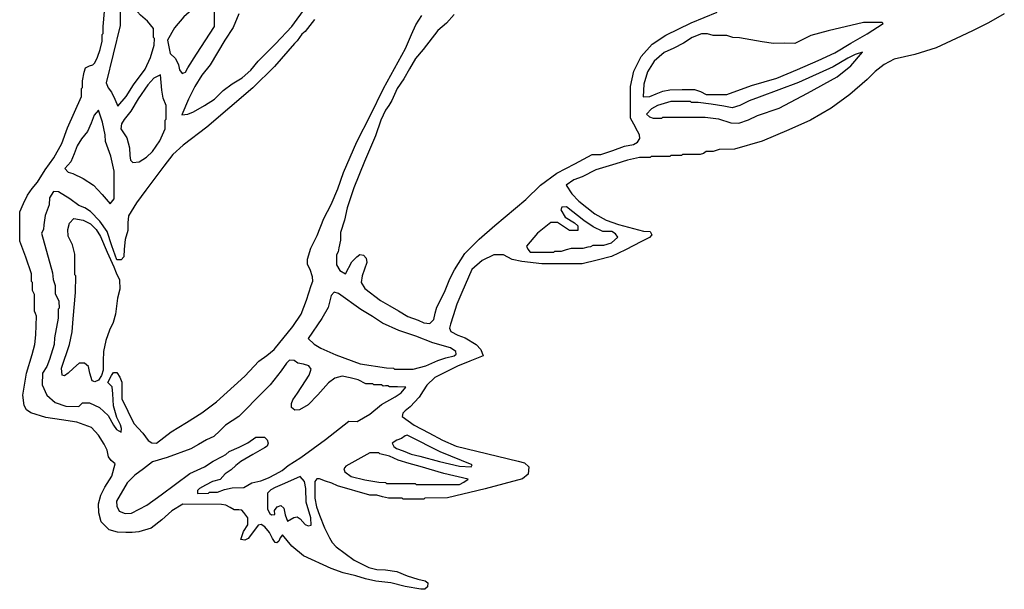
# Model space of a CAD drawing. Extents: x 0 to 1.15, y 0 to 2.
# Tile 1 of 5: x 0 to 0.8, y 0 to 0.47. Entities that reach past the tile are written whole.
import ezdxf

# ---------------------------------------------------------------- set-up
doc = ezdxf.new("R2010")
doc.units = 0

msp = doc.modelspace()

# ---------------------------------------------------------------- linework, layer by layer
for points in [[(0.80318, 0.47107), (0.79037, 0.4638), (0.77737, 0.45729), (0.76394, 0.4509), (0.74751, 0.4434), (0.73027, 0.43789), (0.72173, 0.43618), (0.7134, 0.43404), (0.70513, 0.42971), (0.69791, 0.42423), (0.69146, 0.41759), (0.67729, 0.40531), (0.66202, 0.39411), (0.6451, 0.38451), (0.62747, 0.37657), (0.60588, 0.36747), (0.58333, 0.36074), (0.57057, 0.36047), (0.56816, 0.35966), (0.56576, 0.35886), (0.56014, 0.35886), (0.55781, 0.35736), (0.5553, 0.35647), (0.5409, 0.35646), (0.5401, 0.35565), (0.53128, 0.35565), (0.53047, 0.35485), (0.51524, 0.35485), (0.51443, 0.35405), (0.50561, 0.35405), (0.49585, 0.35192), (0.48646, 0.34879), (0.47025, 0.34392), (0.45902, 0.33828), (0.45232, 0.3358), (0.44601, 0.33147), (0.45049, 0.32444), (0.45624, 0.31837), (0.4694, 0.30817), (0.47858, 0.30308), (0.48852, 0.2996), (0.50889, 0.29413), (0.51443, 0.29391), (0.51578, 0.29119), (0.51397, 0.28883), (0.50731, 0.28563), (0.49435, 0.27876), (0.48298, 0.27342), (0.47111, 0.27034), (0.45909, 0.26747), (0.44266, 0.26744), (0.42622, 0.26744), (0.40986, 0.26929), (0.40205, 0.27105), (0.39499, 0.27472), (0.38693, 0.27466), (0.37745, 0.2703), (0.36893, 0.26273), (0.36094, 0.24402), (0.3567, 0.23462), (0.35383, 0.22498), (0.35153, 0.2183), (0.35091, 0.21505), (0.35187, 0.2123), (0.35749, 0.20925), (0.36361, 0.20718), (0.37257, 0.20165), (0.37631, 0.19764), (0.37827, 0.19261), (0.36752, 0.18809), (0.35722, 0.1841), (0.33896, 0.17499), (0.33245, 0.16873), (0.32949, 0.16404), (0.32611, 0.159), (0.31885, 0.15112), (0.31471, 0.14772), (0.31286, 0.14595), (0.31231, 0.14307), (0.32202, 0.13599), (0.3341, 0.12971), (0.34503, 0.12379), (0.3564, 0.11889), (0.4069, 0.10668), (0.41194, 0.10542), (0.41551, 0.10213), (0.41491, 0.09611), (0.41026, 0.0923), (0.37987, 0.08423), (0.34918, 0.07691), (0.33079, 0.07658), (0.32999, 0.07578), (0.32157, 0.07578), (0.31315, 0.07578), (0.31235, 0.07658), (0.30674, 0.07658), (0.30112, 0.07658), (0.29633, 0.07779), (0.29147, 0.07897), (0.28589, 0.07899), (0.25957, 0.08655), (0.25481, 0.08889), (0.24982, 0.09047), (0.24478, 0.09232), (0.24262, 0.09239), (0.2411, 0.09018), (0.24098, 0.07658), (0.24238, 0.06951), (0.24476, 0.06278), (0.24903, 0.05255), (0.253, 0.04432), (0.25512, 0.04037), (0.25845, 0.03704), (0.27317, 0.02625), (0.28506, 0.02025), (0.29153, 0.01855), (0.29876, 0.01825), (0.30795, 0.01675), (0.31639, 0.01331), (0.32514, 0.0106), (0.33106, 0.00932), (0.3331, 0.00761), (0.33299, 0.00449), (0.33063, 0.0024), (0.32757, 0.00245), (0.3148, 0.00454), (0.30311, 0.00765), (0.29068, 0.009), (0.28239, 0.01083), (0.27451, 0.01349), (0.26426, 0.01585), (0.25443, 0.01932), (0.23191, 0.02964), (0.22232, 0.0375), (0.21454, 0.04687), (0.21271, 0.04432), (0.21181, 0.04155), (0.21005, 0.04026), (0.2086, 0.04057), (0.20649, 0.0437), (0.20409, 0.04853), (0.20014, 0.05339), (0.19726, 0.05523), (0.1949, 0.05473), (0.19098, 0.04956), (0.18677, 0.04369), (0.18407, 0.0423), (0.18069, 0.04292), (0.18289, 0.0494), (0.1864, 0.05495), (0.18645, 0.06055), (0.1832, 0.06505), (0.18147, 0.06691), (0.17916, 0.06716), (0.17537, 0.06719), (0.17193, 0.06894), (0.16853, 0.07087), (0.16486, 0.07141), (0.13352, 0.07177), (0.12439, 0.06622), (0.11626, 0.05884), (0.10772, 0.0523), (0.09741, 0.04925), (0.09222, 0.04852), (0.08701, 0.04852), (0.08025, 0.04892), (0.0733, 0.05085), (0.06691, 0.05732), (0.06486, 0.06455), (0.06477, 0.07194), (0.06651, 0.07908), (0.06995, 0.08556), (0.07543, 0.09455), (0.07825, 0.1047), (0.07497, 0.10733), (0.07289, 0.11028), (0.07178, 0.11581), (0.06914, 0.12049), (0.06455, 0.12781), (0.05889, 0.13422), (0.04705, 0.13854), (0.0345, 0.14053), (0.02179, 0.14233), (0.00949, 0.14607), (0.00608, 0.14866), (0.00401, 0.15205), (0.00291, 0.16045), (0.00598, 0.17843), (0.01057, 0.19374), (0.01282, 0.20166), (0.01361, 0.20969), (0.01403, 0.22494), (0.01323, 0.22694), (0.01243, 0.22895), (0.01243, 0.24258), (0.01163, 0.24419), (0.01083, 0.24579), (0.01083, 0.25221), (0.01002, 0.25301), (0.01002, 0.25942), (0.0055, 0.27278), (0.00052, 0.28595), (0.0004, 0.29791), (0.0004, 0.30994), (0.00342, 0.3167), (0.00671, 0.3234), (0.01051, 0.32877), (0.01492, 0.33396), (0.02117, 0.34401), (0.02817, 0.35371), (0.03485, 0.36555), (0.03944, 0.37818), (0.04522, 0.39096), (0.05072, 0.40382), (0.05092, 0.41018), (0.05172, 0.41099), (0.05172, 0.4166), (0.0531, 0.42365), (0.05417, 0.4272), (0.05734, 0.42877), (0.06003, 0.42946), (0.06153, 0.43115), (0.06389, 0.43574), (0.06614, 0.44212), (0.0676, 0.44875), (0.06776, 0.45429), (0.06856, 0.45509), (0.06856, 0.46071), (0.07069, 0.4855)], [(0.17896, 0.47117), (0.17448, 0.45994), (0.16766, 0.4497), (0.1557, 0.42963), (0.14883, 0.42113), (0.14313, 0.4118), (0.13808, 0.4015), (0.13268, 0.38894), (0.13749, 0.38942), (0.14214, 0.39136), (0.15118, 0.39651), (0.1591, 0.40167), (0.16642, 0.40856), (0.17377, 0.41416), (0.18169, 0.41892), (0.18873, 0.42522), (0.19474, 0.43241), (0.20895, 0.4466), (0.22235, 0.46084), (0.23396, 0.47664)], [(0.24079, 0.46645), (0.23305, 0.4566), (0.2304, 0.45443), (0.2285, 0.45177), (0.2267, 0.44904), (0.22443, 0.44685), (0.20818, 0.42808), (0.19036, 0.41092), (0.15285, 0.37881), (0.13369, 0.36418), (0.12536, 0.35645), (0.118, 0.34707), (0.10312, 0.32754), (0.09566, 0.31723), (0.089, 0.30656), (0.08861, 0.30072), (0.08861, 0.29471), (0.08641, 0.28733), (0.08569, 0.27942), (0.0854, 0.27306), (0.08307, 0.27072), (0.07968, 0.27059), (0.0755, 0.28215), (0.07162, 0.29383), (0.06571, 0.30222), (0.05818, 0.30998), (0.05362, 0.31314), (0.04859, 0.31499), (0.04137, 0.32052), (0.03207, 0.32619), (0.02784, 0.32631), (0.02477, 0.32109), (0.02446, 0.31556), (0.02117, 0.30678), (0.02015, 0.29932), (0.01977, 0.2955), (0.01813, 0.29232), (0.02726, 0.26013), (0.02767, 0.25461), (0.02847, 0.25221), (0.02927, 0.2498), (0.02927, 0.24338), (0.03239, 0.23693), (0.03248, 0.23136), (0.03168, 0.23055), (0.03168, 0.22334), (0.02872, 0.20723), (0.02847, 0.20168), (0.02476, 0.18959), (0.02253, 0.18371), (0.01907, 0.17837), (0.01875, 0.16882), (0.02256, 0.16058), (0.02938, 0.15454), (0.03814, 0.15156), (0.04852, 0.15116), (0.05172, 0.15437), (0.05734, 0.15437), (0.0655, 0.15038), (0.0725, 0.14389), (0.0769, 0.13606), (0.07933, 0.13265), (0.08317, 0.13025), (0.08353, 0.13342), (0.08256, 0.13643), (0.0797, 0.14231), (0.07685, 0.15191), (0.07627, 0.1615), (0.07578, 0.1672), (0.07232, 0.17072), (0.07523, 0.17653), (0.07701, 0.17906), (0.07962, 0.17896), (0.08206, 0.17527), (0.08378, 0.17119), (0.0838, 0.15758), (0.09339, 0.13751), (0.1007, 0.12955), (0.10507, 0.12369), (0.10807, 0.12163), (0.11207, 0.12128), (0.12383, 0.13059), (0.13638, 0.13834), (0.14897, 0.14601), (0.16086, 0.15509), (0.18399, 0.1761), (0.19526, 0.18806), (0.20196, 0.1928), (0.20789, 0.19782), (0.22308, 0.21632), (0.22991, 0.22658), (0.23421, 0.23785), (0.23805, 0.24977), (0.23935, 0.25329), (0.23924, 0.25693), (0.23711, 0.26277), (0.23495, 0.26685), (0.23508, 0.27121), (0.23769, 0.28011), (0.24298, 0.29048), (0.24832, 0.3043), (0.2543, 0.31572), (0.25986, 0.32862), (0.26438, 0.34197), (0.27534, 0.36694), (0.28648, 0.38845), (0.297, 0.41023), (0.30888, 0.43201), (0.31502, 0.44283), (0.31973, 0.45424), (0.32349, 0.46212), (0.32817, 0.46965)], [(0.35462, 0.47046), (0.34832, 0.46353), (0.34122, 0.4575), (0.32944, 0.44202), (0.32305, 0.4347), (0.31835, 0.42638), (0.31356, 0.41823), (0.30811, 0.41031), (0.30371, 0.40052), (0.30145, 0.39645), (0.29878, 0.39252), (0.29484, 0.38445), (0.29044, 0.37178), (0.28154, 0.35068), (0.27282, 0.32928), (0.2674, 0.31316), (0.26518, 0.30291), (0.26192, 0.29305), (0.26183, 0.28669), (0.26053, 0.28056), (0.26013, 0.27737), (0.25861, 0.27467), (0.25862, 0.26664), (0.26141, 0.26216), (0.26593, 0.25938), (0.2712, 0.26914), (0.27527, 0.27317), (0.27782, 0.27504), (0.28074, 0.27442), (0.28293, 0.27201), (0.2833, 0.2685), (0.27965, 0.25773), (0.27888, 0.25214), (0.28189, 0.24741), (0.29454, 0.23759), (0.30208, 0.2332), (0.30928, 0.22911), (0.31679, 0.22454), (0.32517, 0.22169), (0.32978, 0.2195), (0.33472, 0.21879), (0.33813, 0.22219), (0.33903, 0.22741), (0.34044, 0.23226), (0.34293, 0.23667), (0.34726, 0.24571), (0.35108, 0.25537), (0.35496, 0.26258), (0.36328, 0.27592), (0.37513, 0.28751), (0.38773, 0.29871), (0.41307, 0.31993), (0.42516, 0.3314), (0.43821, 0.34129), (0.45291, 0.34892), (0.46714, 0.35642), (0.47434, 0.35646), (0.48392, 0.3599), (0.49353, 0.36326), (0.50095, 0.36471), (0.50406, 0.36643), (0.50601, 0.36941), (0.50585, 0.37255), (0.5041, 0.37542), (0.50111, 0.38132), (0.49844, 0.38615), (0.4984, 0.39896), (0.4984, 0.41179), (0.50107, 0.42447), (0.50717, 0.43631), (0.51608, 0.44635), (0.5272, 0.45364), (0.54788, 0.46369), (0.56905, 0.47247)]]:
    msp.add_lwpolyline(points)
for points in [[(0.08861, 0.47995), (0.08531, 0.48037), (0.08217, 0.47837), (0.0822, 0.46993), (0.0822, 0.46151), (0.07099, 0.415), (0.07257, 0.41091), (0.07518, 0.40721), (0.07809, 0.40152), (0.08055, 0.39581), (0.08728, 0.40362), (0.09316, 0.41312), (0.10261, 0.42601), (0.10704, 0.43552), (0.11004, 0.44553), (0.11026, 0.45108), (0.10946, 0.45188), (0.10946, 0.4591), (0.10456, 0.4651), (0.0989, 0.47007), (0.09404, 0.47549), (0.09176, 0.4783), (0.08861, 0.47995)], [(0.15758, 0.48156), (0.1509, 0.48122), (0.1451, 0.47816), (0.1343, 0.46875), (0.12664, 0.45956), (0.12088, 0.44951), (0.12298, 0.4389), (0.12741, 0.43461), (0.12994, 0.42954), (0.13066, 0.42549), (0.1328, 0.4224), (0.13568, 0.4236), (0.13762, 0.42697), (0.1446, 0.43834), (0.1593, 0.46063), (0.15918, 0.46672), (0.15918, 0.47273), (0.15998, 0.47354), (0.15998, 0.47915), (0.15758, 0.48156)], [(0.70449, 0.46311), (0.70369, 0.46391), (0.68845, 0.46391), (0.6596, 0.45736), (0.64545, 0.45344), (0.63234, 0.44704), (0.6243, 0.44707), (0.61488, 0.44686), (0.60566, 0.44819), (0.58737, 0.4515), (0.5818, 0.45188), (0.57939, 0.45269), (0.57698, 0.45349), (0.57137, 0.45349), (0.56576, 0.45349), (0.56111, 0.45474), (0.55621, 0.45472), (0.54857, 0.45186), (0.54158, 0.44724), (0.53386, 0.44324), (0.52586, 0.43953), (0.51771, 0.43256), (0.51228, 0.42383), (0.50936, 0.41392), (0.50874, 0.40339), (0.5143, 0.40363), (0.51937, 0.40597), (0.52478, 0.40799), (0.53053, 0.40915), (0.5405, 0.40938), (0.55052, 0.40938), (0.55548, 0.40775), (0.56015, 0.40538), (0.57698, 0.40537), (0.59703, 0.41281), (0.61772, 0.41873), (0.63467, 0.4256), (0.65143, 0.43299), (0.66506, 0.43922), (0.67797, 0.44716), (0.69141, 0.45472), (0.70449, 0.46311)], [(0.68765, 0.43986), (0.68149, 0.43805), (0.67552, 0.4349), (0.66358, 0.42785), (0.63543, 0.41525), (0.6034, 0.40311), (0.59519, 0.40034), (0.58753, 0.39639), (0.58121, 0.39461), (0.57463, 0.39589), (0.56422, 0.39745), (0.55366, 0.39875), (0.54812, 0.39896), (0.54731, 0.39976), (0.53128, 0.39976), (0.52047, 0.3964), (0.51554, 0.39369), (0.51135, 0.38938), (0.51381, 0.38725), (0.5169, 0.38623), (0.52406, 0.38613), (0.52486, 0.38693), (0.5421, 0.38693), (0.55934, 0.38693), (0.57014, 0.38543), (0.58022, 0.38217), (0.58661, 0.38212), (0.59449, 0.38473), (0.60193, 0.38836), (0.61948, 0.39416), (0.64265, 0.40636), (0.66702, 0.41973), (0.67809, 0.42859), (0.68765, 0.43986)], [(0.11508, 0.42141), (0.10976, 0.41868), (0.10483, 0.41323), (0.09689, 0.40196), (0.09106, 0.39172), (0.08569, 0.38504), (0.08346, 0.3815), (0.08298, 0.37729), (0.08782, 0.37017), (0.0899, 0.36204), (0.09022, 0.35565), (0.09087, 0.35187), (0.09252, 0.34997), (0.09774, 0.35047), (0.10382, 0.35436), (0.10867, 0.35885), (0.11454, 0.36751), (0.11906, 0.37732), (0.11909, 0.38452), (0.11989, 0.38532), (0.11989, 0.39655), (0.1173, 0.40242), (0.11631, 0.40888), (0.11508, 0.42141)], [(0.06455, 0.39254), (0.06105, 0.38841), (0.05861, 0.38203), (0.05568, 0.37532), (0.05081, 0.36939), (0.04714, 0.36349), (0.04487, 0.35692), (0.04213, 0.35053), (0.0371, 0.34518), (0.03985, 0.34213), (0.04362, 0.34103), (0.05228, 0.33688), (0.0606, 0.33166), (0.06756, 0.3238), (0.07418, 0.31635), (0.07739, 0.32036), (0.07739, 0.34282), (0.07476, 0.35526), (0.07031, 0.36696), (0.07017, 0.37249), (0.06786, 0.38273), (0.06455, 0.39254)], [(0.44627, 0.31395), (0.44252, 0.31356), (0.4417, 0.31135), (0.44513, 0.30557), (0.45266, 0.30096), (0.45537, 0.29835), (0.45536, 0.2946), (0.44868, 0.29471), (0.43902, 0.30108), (0.43344, 0.30112), (0.4225, 0.29253), (0.41359, 0.28184), (0.41483, 0.2795), (0.41651, 0.27705), (0.43585, 0.27706), (0.43665, 0.27787), (0.44226, 0.27787), (0.44625, 0.279), (0.45029, 0.28027), (0.4599, 0.28027), (0.4639, 0.28131), (0.46612, 0.28146), (0.46789, 0.2827), (0.47674, 0.28268), (0.48287, 0.28464), (0.48801, 0.2891), (0.48604, 0.29189), (0.48314, 0.29388), (0.47594, 0.29391), (0.4679, 0.29759), (0.46038, 0.30283), (0.44627, 0.31395)], [(0.04451, 0.30433), (0.05215, 0.30313), (0.05811, 0.3), (0.06272, 0.29538), (0.06631, 0.2897), (0.07179, 0.27687), (0.07723, 0.26494), (0.07919, 0.26025), (0.08182, 0.25447), (0.08213, 0.24685), (0.08023, 0.23946), (0.07843, 0.22651), (0.07672, 0.21974), (0.0737, 0.21352), (0.07064, 0.20502), (0.06881, 0.19601), (0.06856, 0.18845), (0.06856, 0.18083), (0.0672, 0.1766), (0.06468, 0.17268), (0.06174, 0.17126), (0.05938, 0.17222), (0.05756, 0.17848), (0.05657, 0.18379), (0.05325, 0.18666), (0.04878, 0.18645), (0.04438, 0.18252), (0.03981, 0.17834), (0.03699, 0.17616), (0.03504, 0.17686), (0.03437, 0.18258), (0.04091, 0.20181), (0.04309, 0.21209), (0.04406, 0.22279), (0.04592, 0.24422), (0.04611, 0.25782), (0.04531, 0.25862), (0.04531, 0.27546), (0.04343, 0.28306), (0.03983, 0.28999), (0.0397, 0.29551), (0.04088, 0.30049), (0.04451, 0.30433)], [(0.26022, 0.24338), (0.25693, 0.24437), (0.25432, 0.2418), (0.25183, 0.23185), (0.24685, 0.22291), (0.23551, 0.20661), (0.24042, 0.20205), (0.24601, 0.19871), (0.25805, 0.19336), (0.27801, 0.18608), (0.29954, 0.18281), (0.30513, 0.18244), (0.30593, 0.18164), (0.32117, 0.18164), (0.33151, 0.18448), (0.34135, 0.18865), (0.34772, 0.19086), (0.35473, 0.19243), (0.35631, 0.19394), (0.3559, 0.19604), (0.35173, 0.19907), (0.33725, 0.20319), (0.32349, 0.20866), (0.30961, 0.21315), (0.29627, 0.21926), (0.28816, 0.22468), (0.27856, 0.2304), (0.26022, 0.24338)], [(0.22414, 0.18885), (0.22048, 0.18893), (0.21797, 0.18665), (0.21352, 0.18024), (0.20463, 0.16901), (0.19426, 0.1585), (0.18403, 0.14796), (0.1792, 0.14324), (0.17367, 0.13955), (0.16819, 0.13595), (0.16347, 0.13153), (0.15871, 0.12693), (0.15274, 0.12399), (0.14625, 0.12032), (0.13992, 0.11676), (0.12058, 0.10977), (0.10873, 0.10612), (0.10147, 0.10059), (0.09418, 0.09535), (0.08806, 0.08903), (0.07934, 0.07417), (0.07964, 0.07004), (0.08137, 0.06612), (0.08636, 0.06423), (0.0916, 0.06432), (0.10412, 0.07091), (0.11582, 0.07941), (0.13913, 0.09663), (0.15119, 0.10217), (0.15823, 0.10665), (0.16555, 0.11051), (0.16841, 0.11226), (0.17109, 0.11451), (0.17933, 0.1181), (0.1863, 0.12167), (0.19284, 0.12633), (0.20008, 0.1263), (0.20224, 0.1242), (0.20287, 0.12152), (0.20211, 0.11904), (0.20008, 0.1175), (0.19035, 0.11206), (0.18079, 0.10639), (0.17658, 0.1032), (0.17287, 0.09975), (0.16793, 0.09648), (0.16398, 0.09192), (0.1576, 0.09028), (0.15178, 0.08723), (0.14708, 0.08459), (0.14531, 0.0829), (0.1453, 0.08049), (0.15437, 0.08059), (0.15517, 0.0814), (0.16159, 0.0814), (0.16741, 0.08379), (0.17361, 0.08508), (0.18324, 0.0854), (0.18968, 0.08901), (0.19691, 0.09066), (0.20316, 0.09307), (0.20907, 0.09608), (0.21432, 0.09919), (0.21925, 0.10317), (0.22965, 0.10964), (0.2496, 0.12449), (0.26884, 0.13944), (0.27546, 0.13913), (0.28579, 0.14514), (0.29536, 0.15298), (0.30651, 0.1591), (0.31151, 0.16243), (0.3152, 0.16697), (0.30834, 0.1672), (0.30192, 0.1672), (0.30055, 0.16816), (0.29872, 0.168), (0.29688, 0.16785), (0.29551, 0.16881), (0.28909, 0.16881), (0.28829, 0.16961), (0.28268, 0.16961), (0.27635, 0.17295), (0.26993, 0.17458), (0.26343, 0.17589), (0.25747, 0.17437), (0.25226, 0.17057), (0.24346, 0.16072), (0.23561, 0.1525), (0.22857, 0.1485), (0.22465, 0.14816), (0.22207, 0.15049), (0.22188, 0.15363), (0.22317, 0.15664), (0.22689, 0.1622), (0.23353, 0.17213), (0.23647, 0.17667), (0.23814, 0.18162), (0.23618, 0.18451), (0.23189, 0.18562), (0.22722, 0.18654), (0.22414, 0.18885)], [(0.31796, 0.12711), (0.31639, 0.12787), (0.31481, 0.12731), (0.31168, 0.12518), (0.30785, 0.12381), (0.3042, 0.12148), (0.30538, 0.11873), (0.30768, 0.11719), (0.31315, 0.11507), (0.31964, 0.11237), (0.32674, 0.11082), (0.3427, 0.10638), (0.35889, 0.10257), (0.36848, 0.10225), (0.36928, 0.10382), (0.34311, 0.11423), (0.31796, 0.12711)], [(0.29391, 0.11267), (0.2931, 0.11347), (0.28589, 0.11347), (0.26636, 0.10267), (0.26469, 0.10037), (0.26555, 0.09804), (0.27072, 0.09438), (0.28172, 0.09149), (0.29316, 0.08965), (0.29872, 0.08941), (0.29952, 0.08861), (0.31115, 0.08861), (0.32277, 0.08861), (0.32358, 0.08781), (0.35886, 0.08781), (0.36251, 0.08969), (0.36615, 0.09207), (0.34633, 0.0968), (0.32688, 0.1025), (0.3179, 0.10492), (0.30905, 0.10768), (0.30179, 0.11092), (0.29391, 0.11267)], [(0.22895, 0.09423), (0.2162, 0.08849), (0.2087, 0.08533), (0.20513, 0.0835), (0.20244, 0.08062), (0.20249, 0.06776), (0.20423, 0.06423), (0.20579, 0.06306), (0.2085, 0.06328), (0.20805, 0.0665), (0.21022, 0.06953), (0.21334, 0.07072), (0.21573, 0.06844), (0.21682, 0.06307), (0.21877, 0.0578), (0.2239, 0.06093), (0.22669, 0.06135), (0.22896, 0.05975), (0.23314, 0.05503), (0.23554, 0.05405), (0.23792, 0.05472), (0.23777, 0.06055), (0.234, 0.07343), (0.23376, 0.0846), (0.23272, 0.09007), (0.22895, 0.09423)]]:
    msp.add_lwpolyline(points, close=True)

doc.saveas('drawing.dxf')
